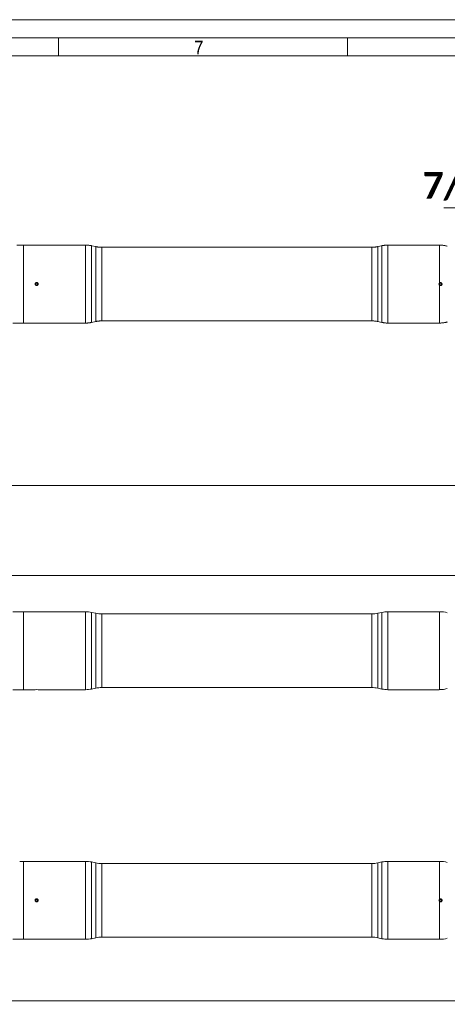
# Model space of a CAD drawing. Header units: millimetres. Extents: x 50 to 4155, y 50 to 2920.
# Tile 6 of 8: x 2446 to 3038, y 1556 to 2920. Entities that reach past the tile are written whole.
import ezdxf

# ---------------------------------------------------------------- set-up
doc = ezdxf.new("R2010")
doc.units = ezdxf.units.MM
doc.header["$LTSCALE"] = 5
doc.linetypes.add('SLD-Combinazione-di-due-tratteggi', pattern=[12.7, 6.35, -1.27, 1.27, -1.27, 1.27, -1.27])
doc.linetypes.add('SLD-Solido', pattern=[0])
doc.styles.add('SLDTEXTSTYLE0', font='GOTHIC.TTF', dxfattribs={"width": 0.913})
doc.styles.add('SLDTEXTSTYLE3', font='CALIBRI.TTF')
doc.styles.add('SLDTEXTSTYLE4', font='CALIBRIB.TTF')
doc.dimstyles.new('SLDDIMSTYLE0', dxfattribs={"dimtxt": 37.041667, "dimasz": 12.5, "dimexe": 0, "dimexo": 0.0625, "dimgap": 9.260417, "dimtad": 1, "dimrnd": 1e-09, "dimzin": 12, "dimdsep": 46, "dimtxsty": 'SLDTEXTSTYLE4', "dimsah": 1, "dimcen": 0.09, "dimadec": 0, "dimazin": 3, "dimtfac": 1, "dimtofl": 0, "dimtmove": 0, "dimatfit": 3, "dimfxl": 0, "dimfrac": 2, "dimtolj": 1, "dimtzin": 12, "dimarcsym": 0})

# ---------------------------------------------------------------- blocks, each defined once
blk = doc.blocks.new('_D')
at = {"color": 7, "linetype": 'SLD-Solido', "lineweight": 0}
for p, q in [((211.7, 2078.5), (211.7, 2155)), ((3561.7, 2079.3), (3561.7, 2155)), ((3561.7, 2150), (211.7, 2150))]:
    blk.add_line(p, q, dxfattribs=at)
for points in [[(211.7, 2150), (224.2, 2146.3), (224.2, 2153.8)], [(3561.7, 2150), (3549.2, 2153.8), (3549.2, 2146.3)]]:
    blk.add_solid(points, dxfattribs=at)
at = {"color": 7, "linetype": 'SLD-Solido', "lineweight": 0, "insert": (1836.6, 2199.4), "char_height": 37.04, "attachment_point": 1, "style": 'SLDTEXTSTYLE3'}
blk.add_mtext('3350', dxfattribs=at)
blk = doc.blocks.new('_D_1')
at = {"color": 7, "linetype": 'SLD-Solido', "lineweight": 0}
for p, q in [((177.2, 1695.3), (177.2, 1556.3)), ((3246.2, 1695.3), (3246.2, 1556.3)), ((177.2, 1561.3), (3246.2, 1561.3))]:
    blk.add_line(p, q, dxfattribs=at)
for points in [[(177.2, 1561.3), (189.7, 1557.5), (189.7, 1565)], [(3246.2, 1561.3), (3233.7, 1565), (3233.7, 1557.5)]]:
    blk.add_solid(points, dxfattribs=at)
at = {"color": 7, "linetype": 'SLD-Solido', "lineweight": 0, "insert": (1661.6, 1610.6), "char_height": 37.04, "attachment_point": 1, "rotation": 0, "style": 'SLDTEXTSTYLE3'}
blk.add_mtext('3069', dxfattribs=at)
blk = doc.blocks.new('_D_13')
at = {"color": 7, "linetype": 'SLD-Solido', "lineweight": 0}
for p, q in [((177.2, 2548.8), (177.2, 2269.8)), ((3596.2, 2548.8), (3596.2, 2269.8)), ((177.2, 2274.8), (3596.2, 2274.8))]:
    blk.add_line(p, q, dxfattribs=at)
for points in [[(177.2, 2274.8), (189.7, 2271.1), (189.7, 2278.6)], [(3596.2, 2274.8), (3583.7, 2278.6), (3583.7, 2271.1)]]:
    blk.add_solid(points, dxfattribs=at)
at = {"color": 7, "linetype": 'SLD-Solido', "lineweight": 0, "insert": (1836.6, 2324.2), "char_height": 37.04, "attachment_point": 1, "rotation": 0, "style": 'SLDTEXTSTYLE3'}
blk.add_mtext('3419', dxfattribs=at)
blk = doc.blocks.new('SW_NOTE_4')
at = {"color": 0, "linetype": 'SLD-Solido', "lineweight": 0}
blk.add_line((-367.1, 0), (0, 0), dxfattribs=at)
at = {"color": 0, "linetype": 'Continuous', "lineweight": 0, "char_height": 37.042, "attachment_point": 2, "style": 'SLDTEXTSTYLE4'}
for s, insert in [('Oil fitting', (-185, 104.2)), ('7/16" UNF JIC 37°', (-187, 49.8))]:
    blk.add_mtext(s, dxfattribs=dict(at, insert=insert))

msp = doc.modelspace()

# ---------------------------------------------------------------- linework, layer by layer
at = {"color": 7, "linetype": 'SLD-Solido', "lineweight": 0}
for p, q in [((4155, 2920), (50, 2920)), ((4130, 2895), (75, 2895)), ((2500, 2870), (2500, 2895)), ((2900, 2895), (2900, 2870))]:
    msp.add_line(p, q, dxfattribs=at)
at = {"color": 7, "linetype": 'SLD-Solido', "lineweight": 15}
for p, q in [((4105, 2870), (100, 2870)), ((2451.598, 2607.808), (2446.198, 2607.808)), ((2537.361, 2607.808), (2451.598, 2607.808)), ((2451.598, 2607.808), (2451.598, 2499.808)), ((2537.361, 2553.808), (2537.361, 2607.808)), ((2551.455, 2605.696), (2545.742, 2606.921)), ((2545.742, 2606.921), (2545.742, 2500.696)), ((2551.455, 2553.808), (2551.455, 2605.696)), ((2933.461, 2604.808), (2559.836, 2604.808)), ((2559.836, 2604.808), (2559.836, 2502.808)), ((2933.461, 2502.808), (2933.461, 2604.808)), ((2947.555, 2606.921), (2941.842, 2605.696)), ((2941.842, 2605.696), (2941.842, 2501.921)), ((2947.555, 2553.808), (2947.555, 2606.921)), ((3027.096, 2607.808), (2955.936, 2607.808)), ((2955.936, 2607.808), (2955.936, 2553.808)), ((3027.096, 2555.166), (3027.096, 2607.808)), ((2468.706, 2554.943), (2468.169, 2553.603)), ((2469.061, 2552.469), (2468.169, 2553.603)), ((2468.706, 2554.943), (2470.135, 2555.148)), ((2469.061, 2552.469), (2470.49, 2552.674)), ((2470.135, 2555.148), (2471.027, 2554.013)), ((2470.49, 2552.674), (2471.027, 2554.013)), ((2537.361, 2499.808), (2537.361, 2553.808)), ((2551.455, 2501.921), (2551.455, 2553.808)), ((2947.555, 2500.696), (2947.555, 2553.808)), ((2955.936, 2553.808), (2955.936, 2499.808)), ((3027.096, 2499.808), (3027.096, 2552.451)), ((3027.257, 2553.891), (3028.049, 2555.098)), ((3027.257, 2553.891), (3027.906, 2552.602)), ((3027.906, 2552.602), (3029.347, 2552.519)), ((3029.49, 2555.015), (3028.049, 2555.098)), ((3030.139, 2553.726), (3029.347, 2552.519)), ((3029.49, 2555.015), (3030.139, 2553.726)), ((2436.598, 2499.808), (2451.598, 2499.808)), ((2451.598, 2499.808), (2537.361, 2499.808)), ((2545.742, 2500.696), (2551.455, 2501.921)), ((2559.836, 2502.808), (2933.461, 2502.808)), ((2941.842, 2501.921), (2947.555, 2500.696)), ((2955.936, 2499.808), (3027.096, 2499.808)), ((2451.598, 2100.043), (2436.598, 2100.043)), ((2537.361, 2100.043), (2451.598, 2100.043)), ((2451.598, 2100.043), (2451.598, 1992.043)), ((2537.361, 1992.043), (2537.361, 2100.043)), ((2551.455, 2097.931), (2545.742, 2099.155)), ((2545.742, 2099.155), (2545.742, 1992.931)), ((2551.455, 1994.155), (2551.455, 2097.931)), ((2933.461, 2097.043), (2559.836, 2097.043)), ((2559.836, 2097.043), (2559.836, 1995.043)), ((2933.461, 1995.043), (2933.461, 2097.043)), ((2947.555, 2099.155), (2941.842, 2097.931)), ((2941.842, 2097.931), (2941.842, 1994.155)), ((2947.555, 1992.931), (2947.555, 2099.155)), ((3027.096, 2100.043), (2955.936, 2100.043)), ((2955.936, 2100.043), (2955.936, 1992.043)), ((3027.096, 1992.06), (3027.096, 2100.043)), ((2436.598, 1992.043), (2451.598, 1992.043)), ((2451.598, 1992.043), (2467.524, 1992.043)), ((2471.698, 1992.043), (2537.361, 1992.043)), ((2545.742, 1992.931), (2551.455, 1994.155)), ((2559.836, 1995.043), (2933.461, 1995.043)), ((2941.842, 1994.155), (2947.555, 1992.931)), ((2955.936, 1992.043), (3026.624, 1992.043)), ((2451.598, 1754.259), (2446.198, 1754.259)), ((2537.361, 1754.259), (2451.598, 1754.259)), ((2451.598, 1754.259), (2451.598, 1646.259)), ((2537.361, 1700.259), (2537.361, 1754.259)), ((2551.455, 1752.147), (2545.742, 1753.371)), ((2545.742, 1753.371), (2545.742, 1647.147)), ((2551.455, 1700.259), (2551.455, 1752.147)), ((2933.461, 1751.259), (2559.836, 1751.259)), ((2559.836, 1751.259), (2559.836, 1649.259)), ((2933.461, 1649.259), (2933.461, 1751.259)), ((2947.555, 1753.371), (2941.842, 1752.147)), ((2941.842, 1752.147), (2941.842, 1648.371)), ((2947.555, 1700.259), (2947.555, 1753.371)), ((3027.096, 1754.259), (2955.936, 1754.259)), ((2955.936, 1754.259), (2955.936, 1700.259)), ((3027.096, 1701.617), (3027.096, 1754.259)), ((2468.706, 1701.394), (2468.169, 1700.054)), ((2469.061, 1698.92), (2468.169, 1700.054)), ((2468.706, 1701.394), (2470.135, 1701.599)), ((2469.061, 1698.92), (2470.49, 1699.125)), ((2470.135, 1701.599), (2471.027, 1700.464)), ((2470.49, 1699.125), (2471.027, 1700.464)), ((2537.361, 1646.259), (2537.361, 1700.259)), ((2551.455, 1648.371), (2551.455, 1700.259)), ((2947.555, 1647.147), (2947.555, 1700.259)), ((2955.936, 1700.259), (2955.936, 1646.259)), ((3027.096, 1646.259), (3027.096, 1698.902)), ((3027.257, 1700.342), (3028.049, 1701.549)), ((3027.257, 1700.342), (3027.906, 1699.053)), ((3027.906, 1699.053), (3029.347, 1698.97)), ((3029.49, 1701.466), (3028.049, 1701.549)), ((3030.139, 1700.177), (3029.347, 1698.97)), ((3029.49, 1701.466), (3030.139, 1700.177)), ((2436.598, 1646.259), (2451.598, 1646.259)), ((2451.598, 1646.259), (2537.361, 1646.259)), ((2545.742, 1647.147), (2551.455, 1648.371)), ((2559.836, 1649.259), (2933.461, 1649.259)), ((2941.842, 1648.371), (2947.555, 1647.147)), ((2955.936, 1646.259), (3027.096, 1646.259))]:
    msp.add_line(p, q, dxfattribs=at)
at = {"color": 7, "linetype": 'SLD-Combinazione-di-due-tratteggi', "lineweight": 0}
for p, q in [((2451.598, 2607.808), (2446.198, 2607.808)), ((2537.361, 2607.808), (2451.598, 2607.808)), ((2451.598, 2607.808), (2451.598, 2499.808)), ((2537.361, 2553.808), (2537.361, 2607.808)), ((2551.455, 2605.696), (2545.742, 2606.921)), ((2545.742, 2606.921), (2545.742, 2500.696)), ((2551.455, 2553.808), (2551.455, 2605.696)), ((2933.461, 2604.808), (2559.836, 2604.808)), ((2559.836, 2604.808), (2559.836, 2502.808)), ((2933.461, 2502.808), (2933.461, 2604.808)), ((2947.555, 2606.921), (2941.842, 2605.696)), ((2941.842, 2605.696), (2941.842, 2501.921)), ((2947.555, 2553.808), (2947.555, 2606.921)), ((3027.096, 2607.808), (2955.936, 2607.808)), ((2955.936, 2607.808), (2955.936, 2553.808)), ((3027.096, 2555.166), (3027.096, 2607.808)), ((2468.706, 2554.943), (2468.169, 2553.603)), ((2469.061, 2552.469), (2468.169, 2553.603)), ((2468.706, 2554.943), (2470.135, 2555.148)), ((2469.061, 2552.469), (2470.49, 2552.674)), ((2470.135, 2555.148), (2471.027, 2554.013)), ((2470.49, 2552.674), (2471.027, 2554.013)), ((2537.361, 2499.808), (2537.361, 2553.808)), ((2551.455, 2501.921), (2551.455, 2553.808)), ((2947.555, 2500.696), (2947.555, 2553.808)), ((2955.936, 2553.808), (2955.936, 2499.808)), ((3027.096, 2499.808), (3027.096, 2552.451)), ((3027.257, 2553.891), (3028.049, 2555.098)), ((3027.257, 2553.891), (3027.906, 2552.602)), ((3027.906, 2552.602), (3029.347, 2552.519)), ((3029.49, 2555.015), (3028.049, 2555.098)), ((3030.139, 2553.726), (3029.347, 2552.519)), ((3029.49, 2555.015), (3030.139, 2553.726)), ((2436.598, 2499.808), (2451.598, 2499.808)), ((2451.598, 2499.808), (2537.361, 2499.808)), ((2545.742, 2500.696), (2551.455, 2501.921)), ((2559.836, 2502.808), (2933.461, 2502.808)), ((2941.842, 2501.921), (2947.555, 2500.696)), ((2955.936, 2499.808), (3027.096, 2499.808))]:
    msp.add_line(p, q, dxfattribs=at)
at = {"color": 7, "linetype": 'SLD-Solido', "lineweight": 15}
for centre in [(2469.598, 2553.808), (2469.598, 1700.259)]:
    msp.add_circle(centre, 2.056, dxfattribs=at)
at = {"color": 7, "linetype": 'SLD-Combinazione-di-due-tratteggi', "lineweight": 0}
msp.add_circle((2469.598, 2553.808), 2.056, dxfattribs=at)
at = {"color": 7, "linetype": 'SLD-Solido', "lineweight": 15}
for centre, radius, start, end in [((2537.361, 2567.808), 40, 77.905243, 90), ((2559.836, 2644.808), 40, 257.905243, 270), ((2933.461, 2644.808), 40, 270, 282.094757), ((2955.936, 2567.808), 40, 90, 102.094757), ((3027.096, 2567.808), 40, 74.054604, 90), ((3028.698, 2553.808), 2.056, 116.717401, 217.847772), ((2537.361, 2539.808), 40, 270, 282.094757), ((2559.836, 2462.808), 40, 90, 102.094757), ((2933.461, 2462.808), 40, 77.905243, 90), ((2955.936, 2539.808), 40, 257.905243, 270), ((3027.096, 2539.808), 40, 270, 285.945396), ((2537.361, 2060.043), 40, 77.905243, 90), ((2559.836, 2137.043), 40, 257.905243, 270), ((2933.461, 2137.043), 40, 270, 282.094757), ((2955.936, 2060.043), 40, 90, 102.094757), ((3027.096, 2060.043), 40, 74.054604, 90), ((2469.598, 1938.067), 54.017, 87.772011, 92.200786), ((2537.361, 2032.043), 40, 270, 282.094757), ((2559.836, 1955.043), 40, 90, 102.094757), ((2933.461, 1955.043), 40, 77.905243, 90), ((2955.936, 2032.043), 40, 257.905243, 270), ((3027.096, 2032.043), 40, 275.282986, 285.945396), ((2537.361, 1714.259), 40, 77.905243, 90), ((2559.836, 1791.259), 40, 257.905243, 270), ((2933.461, 1791.259), 40, 270, 282.094757), ((2955.936, 1714.259), 40, 90, 102.094757), ((3027.096, 1714.259), 40, 74.054604, 90), ((3028.698, 1700.259), 2.056, 116.717401, 214.488429), ((2537.361, 1686.259), 40, 270, 282.094757), ((2559.836, 1609.259), 40, 90, 102.094757), ((2933.461, 1609.259), 40, 77.905243, 90), ((2955.936, 1686.259), 40, 257.905243, 270), ((3027.096, 1686.259), 40, 270, 285.945396)]:
    msp.add_arc(centre, radius, start, end, dxfattribs=at)
at = {"color": 7, "linetype": 'SLD-Combinazione-di-due-tratteggi', "lineweight": 0}
for centre, radius, start, end in [((2537.361, 2567.808), 40, 77.905243, 90), ((2559.836, 2644.808), 40, 257.905243, 270), ((2933.461, 2644.808), 40, 270, 282.094757), ((2955.936, 2567.808), 40, 90, 102.094757), ((3027.096, 2567.808), 40, 74.054604, 90), ((3028.698, 2553.808), 2.056, 116.717401, 214.488429), ((2537.361, 2539.808), 40, 270, 282.094757), ((2559.836, 2462.808), 40, 90, 102.094757), ((2933.461, 2462.808), 40, 77.905243, 90), ((2955.936, 2539.808), 40, 257.905243, 270), ((3027.096, 2539.808), 40, 270, 285.945396)]:
    msp.add_arc(centre, radius, start, end, dxfattribs=at)
at = {"color": 7, "linetype": 'SLD-Solido', "lineweight": 15}
for points, knots in [([(2446.198, 2607.808), (2446.175, 2607.808), (2446.129, 2607.806), (2445.767, 2607.793), (2445.234, 2607.778), (2444.569, 2607.768), (2443.851, 2607.767), (2443.163, 2607.774), (2442.575, 2607.788), (2442.176, 2607.802), (2441.986, 2607.809), (2442.017, 2607.808), (2442.024, 2607.807)], [0, 0, 0, 0, 0.10731598, 0.21462684, 0.32199168, 0.4293905, 0.53672946, 0.64401676, 0.75133119, 0.85871526, 0.96610174, 1, 1, 1, 1]), ([(2471.698, 2553.808), (2471.675, 2553.572), (2471.629, 2553.1), (2471.267, 2552.472), (2470.734, 2551.994), (2470.069, 2551.721), (2469.351, 2551.683), (2468.662, 2551.884), (2468.078, 2552.302), (2467.665, 2552.89), (2467.47, 2553.582), (2467.515, 2554.299), (2467.795, 2554.96), (2468.277, 2555.492), (2468.909, 2555.835), (2469.619, 2555.949), (2470.325, 2555.821), (2470.951, 2555.467), (2471.421, 2554.927), (2471.665, 2554.341), (2471.689, 2553.957), (2471.698, 2553.808)], [0, 0, 0, 0, 0.05366155, 0.10732054, 0.16100651, 0.21470948, 0.26838252, 0.32202973, 0.3756905, 0.4293861, 0.4830829, 0.53674444, 0.59039075, 0.64406418, 0.69776355, 0.7514503, 0.80510416, 0.85875465, 0.91244066, 0.96614288, 1, 1, 1, 1]), ([(3027.096, 2552.451), (3027.017, 2552.545), (3026.946, 2552.645), (3026.822, 2552.857), (3026.769, 2552.97), (3026.684, 2553.201), (3026.652, 2553.319), (3026.609, 2553.561), (3026.598, 2553.686), (3026.598, 2553.931), (3026.609, 2554.053), (3026.652, 2554.296), (3026.684, 2554.416), (3026.769, 2554.647), (3026.821, 2554.758), (3026.945, 2554.971), (3027.017, 2555.073), (3027.096, 2555.166)], [0, 0, 0, 0, 0.125, 0.125, 0.25, 0.25, 0.375, 0.375, 0.5, 0.5, 0.625, 0.625, 0.75, 0.75, 0.875, 0.875, 1, 1, 1, 1]), ([(3027.096, 2555.166), (3027.235, 2555.33), (3027.396, 2555.47), (3027.758, 2555.698), (3027.955, 2555.784), (3028.264, 2555.866), (3028.371, 2555.886), (3028.583, 2555.908), (3028.689, 2555.911), (3029.008, 2555.896), (3029.221, 2555.853), (3029.62, 2555.707), (3029.81, 2555.602), (3030.147, 2555.343), (3030.298, 2555.186), (3030.541, 2554.838), (3030.637, 2554.642), (3030.733, 2554.338), (3030.757, 2554.235), (3030.79, 2554.024), (3030.798, 2553.916), (3030.798, 2553.596), (3030.766, 2553.383), (3030.637, 2552.974), (3030.543, 2552.783), (3030.297, 2552.43), (3030.151, 2552.277), (3029.811, 2552.015), (3029.624, 2551.911), (3029.223, 2551.764), (3029.011, 2551.721), (3028.692, 2551.706), (3028.584, 2551.709), (3028.372, 2551.731), (3028.267, 2551.75), (3027.959, 2551.831), (3027.759, 2551.918), (3027.4, 2552.144), (3027.235, 2552.286), (3027.096, 2552.451)], [0, 0, 0, 0, 0.0625, 0.0625, 0.125, 0.125, 0.15625, 0.15625, 0.1875, 0.1875, 0.25, 0.25, 0.3125, 0.3125, 0.375, 0.375, 0.4375, 0.4375, 0.46875, 0.46875, 0.5, 0.5, 0.5625, 0.5625, 0.625, 0.625, 0.6875, 0.6875, 0.75, 0.75, 0.8125, 0.8125, 0.84375, 0.84375, 0.875, 0.875, 0.9375, 0.9375, 1, 1, 1, 1]), ([(3026.624, 1992.044), (3026.625, 1992.044), (3026.627, 1992.044), (3026.838, 1992.052), (3027.039, 1992.058), (3027.096, 1992.06)], [0, 0, 0, 0, 0.32816977, 0.8077178, 1, 1, 1, 1]), ([(3027.096, 1992.06), (3027.266, 1992.065), (3027.607, 1992.075), (3028.289, 1992.099), (3029.005, 1992.128), (3029.689, 1992.158), (3030.265, 1992.186), (3030.645, 1992.206), (3030.818, 1992.216), (3030.784, 1992.214), (3030.777, 1992.213)], [0, 0, 0, 0, 0.13822992, 0.27651724, 0.41486587, 0.55330726, 0.69179168, 0.83021013, 0.96846418, 1, 1, 1, 1]), ([(2471.698, 1700.259), (2471.675, 1700.023), (2471.629, 1699.551), (2471.267, 1698.923), (2470.734, 1698.445), (2470.069, 1698.172), (2469.351, 1698.133), (2468.662, 1698.335), (2468.078, 1698.753), (2467.665, 1699.341), (2467.47, 1700.033), (2467.515, 1700.75), (2467.795, 1701.411), (2468.277, 1701.943), (2468.909, 1702.286), (2469.619, 1702.399), (2470.325, 1702.272), (2470.951, 1701.918), (2471.421, 1701.377), (2471.665, 1700.792), (2471.689, 1700.408), (2471.698, 1700.259)], [0, 0, 0, 0, 0.05366155, 0.10732054, 0.16100651, 0.21470948, 0.26838252, 0.32202973, 0.3756905, 0.4293861, 0.4830829, 0.53674444, 0.59039075, 0.64406418, 0.69776355, 0.7514503, 0.80510416, 0.85875465, 0.91244066, 0.96614288, 1, 1, 1, 1]), ([(3027.096, 1698.902), (3027.017, 1698.996), (3026.946, 1699.096), (3026.822, 1699.308), (3026.769, 1699.421), (3026.684, 1699.652), (3026.652, 1699.77), (3026.609, 1700.012), (3026.598, 1700.137), (3026.598, 1700.382), (3026.609, 1700.504), (3026.652, 1700.747), (3026.684, 1700.867), (3026.769, 1701.098), (3026.821, 1701.208), (3026.945, 1701.422), (3027.017, 1701.523), (3027.096, 1701.617)], [0, 0, 0, 0, 0.125, 0.125, 0.25, 0.25, 0.375, 0.375, 0.5, 0.5, 0.625, 0.625, 0.75, 0.75, 0.875, 0.875, 1, 1, 1, 1]), ([(3027.096, 1701.617), (3027.235, 1701.781), (3027.396, 1701.921), (3027.758, 1702.149), (3027.955, 1702.235), (3028.264, 1702.317), (3028.371, 1702.336), (3028.583, 1702.359), (3028.689, 1702.362), (3029.008, 1702.347), (3029.221, 1702.304), (3029.62, 1702.158), (3029.81, 1702.053), (3030.147, 1701.794), (3030.298, 1701.637), (3030.541, 1701.289), (3030.637, 1701.093), (3030.733, 1700.789), (3030.757, 1700.686), (3030.79, 1700.475), (3030.798, 1700.367), (3030.798, 1700.047), (3030.766, 1699.834), (3030.637, 1699.425), (3030.543, 1699.234), (3030.297, 1698.881), (3030.151, 1698.728), (3029.811, 1698.466), (3029.624, 1698.362), (3029.223, 1698.215), (3029.011, 1698.172), (3028.692, 1698.157), (3028.584, 1698.16), (3028.372, 1698.182), (3028.267, 1698.201), (3027.959, 1698.282), (3027.759, 1698.369), (3027.4, 1698.595), (3027.235, 1698.737), (3027.096, 1698.902)], [0, 0, 0, 0, 0.0625, 0.0625, 0.125, 0.125, 0.15625, 0.15625, 0.1875, 0.1875, 0.25, 0.25, 0.3125, 0.3125, 0.375, 0.375, 0.4375, 0.4375, 0.46875, 0.46875, 0.5, 0.5, 0.5625, 0.5625, 0.625, 0.625, 0.6875, 0.6875, 0.75, 0.75, 0.8125, 0.8125, 0.84375, 0.84375, 0.875, 0.875, 0.9375, 0.9375, 1, 1, 1, 1])]:
    msp.add_open_spline(points, degree=3, knots=knots, dxfattribs=at)
at = {"color": 7, "linetype": 'SLD-Combinazione-di-due-tratteggi', "lineweight": 0}
for points, knots in [([(2446.198, 2607.808), (2446.175, 2607.808), (2446.129, 2607.806), (2445.767, 2607.793), (2445.234, 2607.778), (2444.569, 2607.768), (2443.851, 2607.767), (2443.163, 2607.774), (2442.575, 2607.788), (2442.176, 2607.802), (2441.986, 2607.809), (2442.017, 2607.808), (2442.024, 2607.807)], [0, 0, 0, 0, 0.10731598, 0.21462684, 0.32199168, 0.4293905, 0.53672946, 0.64401676, 0.75133119, 0.85871526, 0.96610174, 1, 1, 1, 1]), ([(2471.698, 2553.808), (2471.675, 2553.572), (2471.629, 2553.1), (2471.267, 2552.472), (2470.734, 2551.994), (2470.069, 2551.721), (2469.351, 2551.683), (2468.662, 2551.884), (2468.078, 2552.302), (2467.665, 2552.89), (2467.47, 2553.582), (2467.515, 2554.299), (2467.795, 2554.96), (2468.277, 2555.492), (2468.909, 2555.835), (2469.619, 2555.949), (2470.325, 2555.821), (2470.951, 2555.467), (2471.421, 2554.927), (2471.665, 2554.341), (2471.689, 2553.957), (2471.698, 2553.808)], [0, 0, 0, 0, 0.05366155, 0.10732054, 0.16100651, 0.21470948, 0.26838252, 0.32202973, 0.3756905, 0.4293861, 0.4830829, 0.53674444, 0.59039075, 0.64406418, 0.69776355, 0.7514503, 0.80510416, 0.85875465, 0.91244066, 0.96614288, 1, 1, 1, 1]), ([(3027.096, 2552.451), (3027.017, 2552.545), (3026.946, 2552.645), (3026.822, 2552.857), (3026.769, 2552.97), (3026.684, 2553.201), (3026.652, 2553.319), (3026.609, 2553.561), (3026.598, 2553.686), (3026.598, 2553.931), (3026.609, 2554.053), (3026.652, 2554.296), (3026.684, 2554.416), (3026.769, 2554.647), (3026.821, 2554.758), (3026.945, 2554.971), (3027.017, 2555.073), (3027.096, 2555.166)], [0, 0, 0, 0, 0.125, 0.125, 0.25, 0.25, 0.375, 0.375, 0.5, 0.5, 0.625, 0.625, 0.75, 0.75, 0.875, 0.875, 1, 1, 1, 1]), ([(3027.096, 2555.166), (3027.235, 2555.33), (3027.396, 2555.47), (3027.758, 2555.698), (3027.955, 2555.784), (3028.264, 2555.866), (3028.371, 2555.886), (3028.583, 2555.908), (3028.689, 2555.911), (3029.008, 2555.896), (3029.221, 2555.853), (3029.62, 2555.707), (3029.81, 2555.602), (3030.147, 2555.343), (3030.298, 2555.186), (3030.541, 2554.838), (3030.637, 2554.642), (3030.733, 2554.338), (3030.757, 2554.235), (3030.79, 2554.024), (3030.798, 2553.916), (3030.798, 2553.596), (3030.766, 2553.383), (3030.637, 2552.974), (3030.543, 2552.783), (3030.297, 2552.43), (3030.151, 2552.277), (3029.811, 2552.015), (3029.624, 2551.911), (3029.223, 2551.764), (3029.011, 2551.721), (3028.692, 2551.706), (3028.584, 2551.709), (3028.372, 2551.731), (3028.267, 2551.75), (3027.959, 2551.831), (3027.759, 2551.918), (3027.4, 2552.144), (3027.235, 2552.286), (3027.096, 2552.451)], [0, 0, 0, 0, 0.0625, 0.0625, 0.125, 0.125, 0.15625, 0.15625, 0.1875, 0.1875, 0.25, 0.25, 0.3125, 0.3125, 0.375, 0.375, 0.4375, 0.4375, 0.46875, 0.46875, 0.5, 0.5, 0.5625, 0.5625, 0.625, 0.625, 0.6875, 0.6875, 0.75, 0.75, 0.8125, 0.8125, 0.84375, 0.84375, 0.875, 0.875, 0.9375, 0.9375, 1, 1, 1, 1])]:
    msp.add_open_spline(points, degree=3, knots=knots, dxfattribs=at)

# ---------------------------------------------------------------- block references
at = {"color": 7, "linetype": 'Continuous', "lineweight": 0}
msp.add_blockref('SW_NOTE_4', (3400.202, 2659.276), dxfattribs=at)

# ---------------------------------------------------------------- texts
at = {"color": 7, "linetype": 'Continuous', "lineweight": 0, "insert": (2687.757, 2890.913), "char_height": 18.81, "attachment_point": 1, "style": 'SLDTEXTSTYLE0'}
msp.add_mtext('7', dxfattribs=at)

# ---------------------------------------------------------------- dimensions: what is measured, and where the dimension line sits
at = {"color": 7, "linetype": 'SLD-Solido', "lineweight": 0}
for base, p1, p2, angle, picture, middle in [((3596.198, 2274.809), (177.198, 2553.807), (3596.198, 2553.808), 0.000031, '_D_13', (1886.698, 2274.808)), ((3246.198, 1561.26), (177.198, 1700.258), (3246.198, 1700.259), 0.000035, '_D_1', (1711.698, 1561.259))]:
    dim = msp.add_linear_dim(base=base, p1=p1, p2=p2, angle=angle, dimstyle='SLDDIMSTYLE0', dxfattribs=at)
    dim.commit()
    dim.dimension.update_dxf_attribs({"geometry": picture, "text_midpoint": middle, "dimtype": 160})
dim = msp.add_linear_dim(base=(211.698, 2150.043), p1=(3561.698, 2074.343), p2=(211.698, 2073.543), dimstyle='SLDDIMSTYLE0', dxfattribs=at)
dim.commit()
dim.dimension.update_dxf_attribs({"geometry": '_D', "text_midpoint": (1886.698, 2150.043), "dimtype": 160})

doc.saveas('drawing.dxf')
